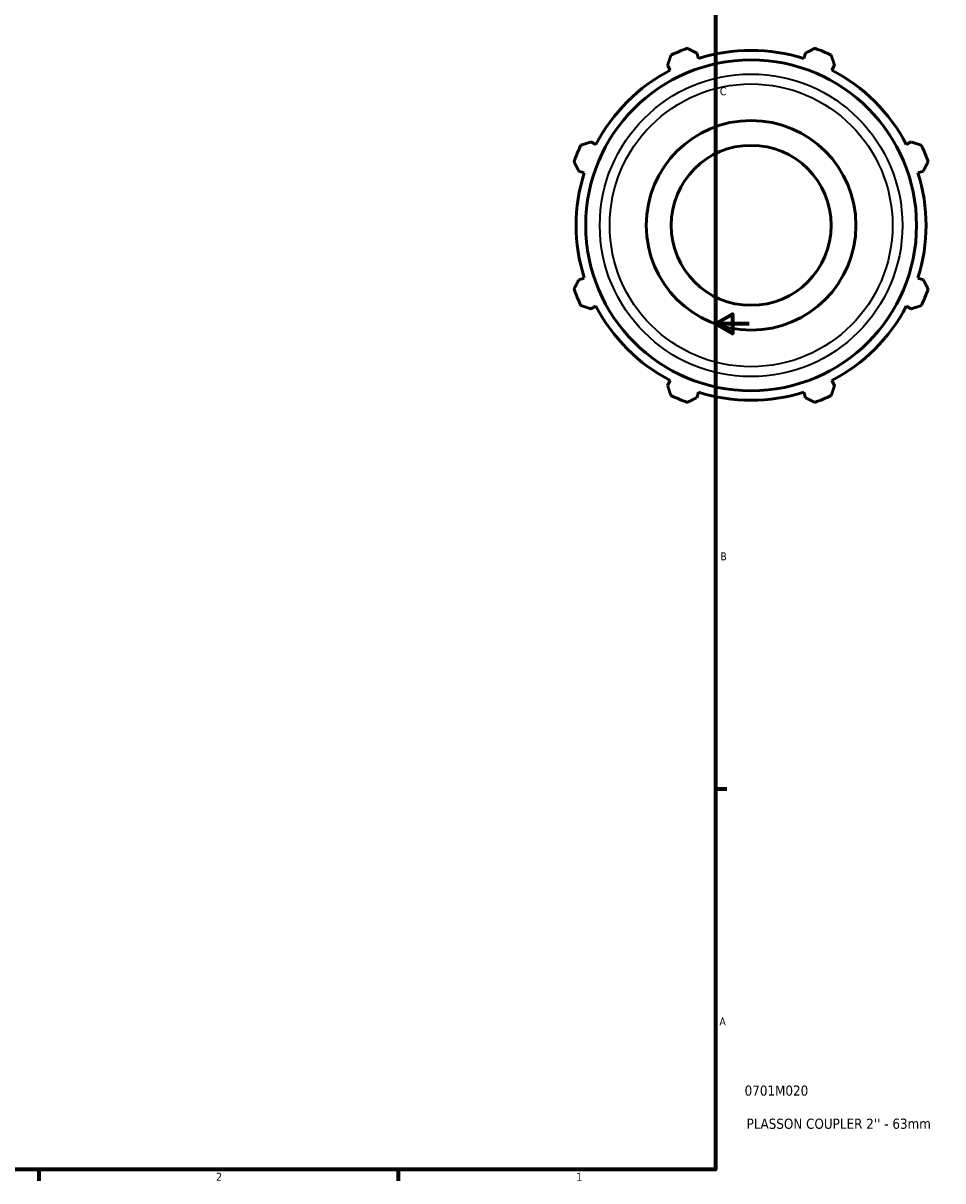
# Model space of a CAD drawing. Header units: inches. Extents: x 0.1 to 43.3, y 0.6 to 30.1.
# Tile 5 of 6: x 25.3 to 36.2, y 0.9 to 14.6. Entities that reach past the tile are written whole.
import ezdxf

# ---------------------------------------------------------------- set-up
doc = ezdxf.new("R2010")
doc.units = ezdxf.units.IN
doc.header["$MEASUREMENT"] = 0
for name, color, linetype, lineweight in [('Border (ANSI)', 7, 'Continuous', 70), ('Title (ANSI)', 7, 'Continuous', 50), ('Visible (ANSI)', 7, 'Continuous', 50), ('Visible Narrow (ANSI)', 7, 'Continuous', 35)]:
    doc.layers.add(name, color=color, linetype=linetype, lineweight=lineweight)
doc.styles.add('Note Text (ANSI)', font='tahoma.ttf')
doc.styles.add('Text Style29', font='tahoma.ttf')

# ---------------------------------------------------------------- blocks, each defined once
blk = doc.blocks.new('Borders Default Border')
at = {"layer": 'Border (ANSI)'}
for p, q in [((33.5, 5.5), (33.634, 5.5)), ((25.5, 1), (25.5, 0.866)), ((29.75, 1), (29.75, 0.866))]:
    blk.add_line(p, q, dxfattribs=at)
at = {"layer": 'Border (ANSI)', "flags": 128}
for points in [[(0.5, 1), (0.5, 21), (33.5, 21), (33.5, 1), (0.5, 1)], [(33.9, 11), (33.5, 11), (33.7, 11.115), (33.7, 10.885), (33.5, 11)]]:
    blk.add_lwpolyline(points, dxfattribs=at)
at = {"layer": 'Border (ANSI)', "color": 5, "true_color": 0x0000ff, "char_height": 0.0945, "attachment_point": 7, "style": 'Note Text (ANSI)'}
for s, insert in [('C', (33.552, 13.701)), ('B', (33.558, 8.203)), ('A', (33.547, 2.703)), ('2', (27.596, 0.866)), ('1', (31.854, 0.866))]:
    blk.add_mtext(s, dxfattribs=dict(at, insert=insert))
blk = doc.blocks.new('Title Blocks ANSI - Large')
at = {"layer": 'Title (ANSI)', "color": 5, "true_color": 0x0000ff, "style": 'Text Style29'}
for tag, p in [('PART_NUMBER_001', (0.345, 0.873)), ('DESCRIPTION_001', (0.369, 0.481))]:
    blk.add_attdef(tag, p, '', height=0.12, dxfattribs=at)

msp = doc.modelspace()

# ---------------------------------------------------------------- linework, layer by layer
at = {"layer": 'Visible (ANSI)'}
for p, q in [((33.299, 14.138), (33.279, 14.202)), ((34.564, 14.202), (34.544, 14.138)), ((32.935, 14.059), (32.966, 14)), ((34.877, 14), (34.908, 14.059)), ((32.086, 13.12), (32.027, 13.151)), ((35.816, 13.151), (35.757, 13.12)), ((31.884, 12.807), (31.948, 12.787)), ((35.895, 12.787), (35.959, 12.807)), ((31.948, 11.542), (31.884, 11.522)), ((35.959, 11.522), (35.895, 11.542)), ((32.027, 11.178), (32.086, 11.209)), ((35.757, 11.209), (35.816, 11.178)), ((32.966, 10.329), (32.935, 10.27)), ((34.908, 10.27), (34.877, 10.329)), ((33.279, 10.127), (33.299, 10.191)), ((34.544, 10.191), (34.564, 10.127))]:
    msp.add_line(p, q, dxfattribs=at)
for radius in [1.956, 1.24, 0.946]:
    msp.add_circle((33.922, 12.165), radius, dxfattribs=at)
for radius, start, end in [(2.225, 109.792, 115.208), (2.225, 64.792, 70.208), (2.069, 72.5, 107.5), (2.069, 117.5, 152.5), (2.069, 27.5, 62.5), (2.225, 154.792, 160.208), (2.225, 19.792, 25.208), (2.069, 162.5, 197.5), (2.069, 342.5, 17.5), (2.225, 199.792, 205.208), (2.225, 334.792, 340.208), (2.069, 207.5, 242.5), (2.069, 297.5, 332.5), (2.225, 244.792, 250.208), (2.069, 252.5, 287.5), (2.225, 289.792, 295.208)]:
    msp.add_arc((33.922, 12.165), radius, start, end, dxfattribs=at)
for points, weights in [([(33.168, 14.258), (33.225, 14.229), (33.279, 14.202)], [1, 1.00135422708, 1.00189174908]), ([(34.564, 14.202), (34.618, 14.229), (34.675, 14.258)], [1.00189174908, 1.00135422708, 1]), ([(32.935, 14.059), (32.954, 14.117), (32.974, 14.178)], [1.00189174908, 1.00135422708, 1]), ([(34.869, 14.178), (34.889, 14.117), (34.908, 14.059)], [1, 1.00135422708, 1.00189174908]), ([(31.908, 13.112), (31.969, 13.132), (32.027, 13.151)], [1, 1.00135422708, 1.00189174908]), ([(35.816, 13.151), (35.874, 13.132), (35.935, 13.112)], [1.00189174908, 1.00135422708, 1]), ([(31.884, 12.807), (31.857, 12.861), (31.828, 12.918)], [1.00189174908, 1.00135422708, 1]), ([(36.015, 12.918), (35.986, 12.861), (35.959, 12.807)], [1, 1.00135422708, 1.00189174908]), ([(31.828, 11.411), (31.857, 11.468), (31.884, 11.522)], [1, 1.00135422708, 1.00189174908]), ([(35.959, 11.522), (35.986, 11.468), (36.015, 11.411)], [1.00189174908, 1.00135422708, 1]), ([(32.027, 11.178), (31.969, 11.197), (31.908, 11.217)], [1.00189174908, 1.00135422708, 1]), ([(35.935, 11.217), (35.874, 11.197), (35.816, 11.178)], [1, 1.00135422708, 1.00189174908]), ([(32.974, 10.151), (32.954, 10.212), (32.935, 10.27)], [1, 1.00135422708, 1.00189174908]), ([(34.908, 10.27), (34.889, 10.212), (34.869, 10.151)], [1.00189174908, 1.00135422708, 1]), ([(33.279, 10.127), (33.225, 10.1), (33.168, 10.071)], [1.00189174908, 1.00135422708, 1]), ([(34.675, 10.071), (34.618, 10.1), (34.564, 10.127)], [1, 1.00135422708, 1.00189174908])]:
    msp.add_rational_spline(points, weights, degree=2, dxfattribs=at)
at = {"layer": 'Visible Narrow (ANSI)'}
for radius in [1.789, 1.672]:
    msp.add_circle((33.922, 12.165), radius, dxfattribs=at)

# ---------------------------------------------------------------- block references
msp.add_blockref('Borders Default Border', (0, 0))
msp.add_blockref('Title Blocks ANSI - Large', (33.5, 1)).add_auto_attribs({'PART_NUMBER_001': '0701M020', 'DESCRIPTION_001': "PLASSON COUPLER 2'' - 63mm"})

doc.saveas('drawing.dxf')
